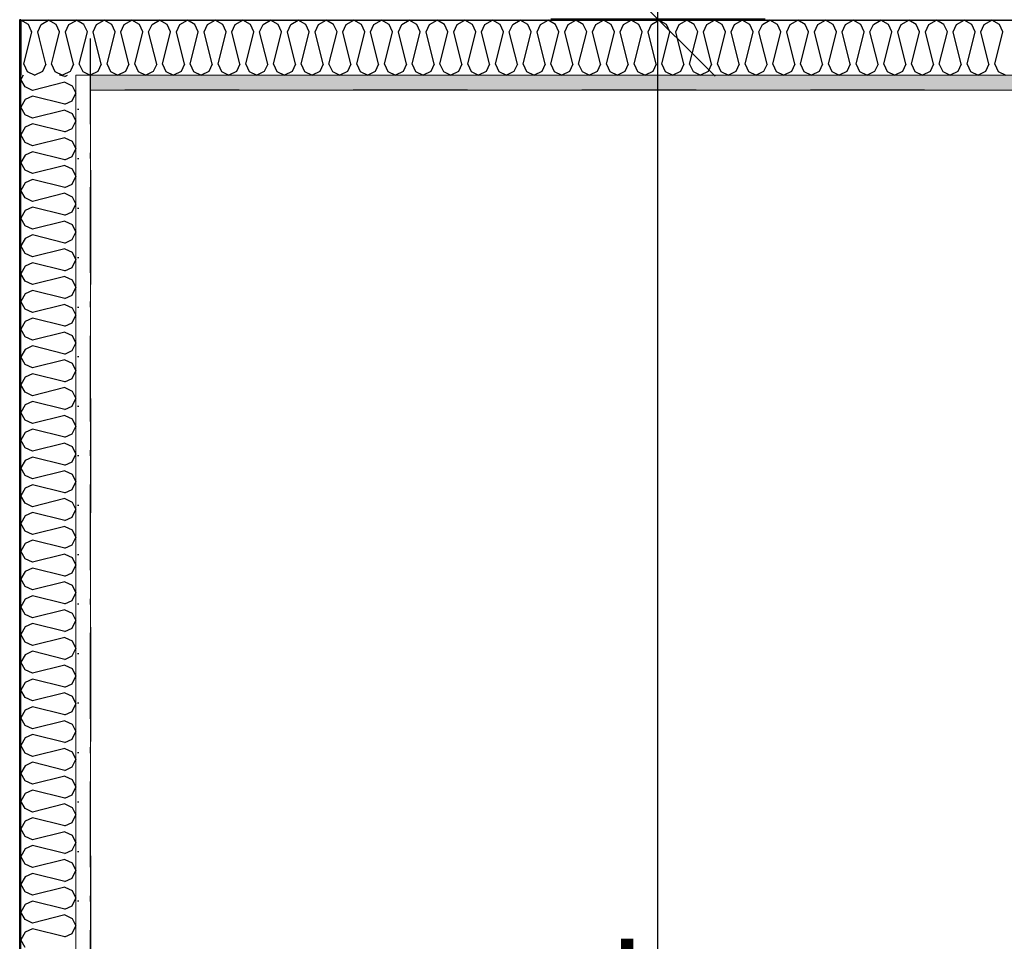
# Model space of a CAD drawing. Header units: millimetres. Extents: x -150 to 340869, y -1115 to 365939.
# Tile 152 of 193: x 308699 to 309561, y 353303 to 354109. Entities that reach past the tile are written whole.
import ezdxf
from ezdxf.enums import TextEntityAlignment as Align

# ---------------------------------------------------------------- set-up
doc = ezdxf.new("R2010")
doc.units = ezdxf.units.MM
doc.header["$LTSCALE"] = 0.5
doc.header["$MEASUREMENT"] = 0
for name, pattern in [('Over snittplan', [260, 150, -50, 10, -50]), ('PLINE', [0]), ('Stipling', [400, 200, -200])]:
    doc.linetypes.add(name, pattern=pattern)
for name, color, linetype in [('232- Ikke-bærende yttervegger (Skravur)(Nye konstruksjoner)', 7, 'Continuous'), ('232- Ikke-bærende yttervegger(Nye konstruksjoner)', 7, 'Continuous'), ('842-M___1_50 Målsetting bygning(Nye konstruksjoner)', 7, 'Continuous'), ('862- M___Nettoareal(Nye konstruksjoner)', 7, 'Continuous'), ('862- M___Nettoareal(Polylinje)(Nye konstruksjoner)', 7, 'Continuous'), ('862- M___Nettoareal(Tekst)(Nye konstruksjoner)', 7, 'Continuous')]:
    doc.layers.add(name, color=color, linetype=linetype)
doc.layers.add('236- Innvendig kledning og overflate(Nye konstruksjoner)', color=7, linetype='Continuous', lineweight=0)
doc.styles.add('GENERATED_STYLE_1', font='txt')
doc.styles.add('GENERATED_STYLE_2', font='arial.ttf')
doc.dimstyles.new('GENERATED_STYLE__3', dxfattribs={"dimtxt": 100, "dimasz": 95, "dimexe": 0.18, "dimexo": 0.0625, "dimgap": 0, "dimtad": 1, "dimdec": 0, "dimzin": 0, "dimdsep": 46, "dimtxsty": 'GENERATED_STYLE_2', "dimblk": 'ARROWHEAD_6', "dimblk1": 'ARROWHEAD_6', "dimblk2": 'ARROWHEAD_6', "dimcen": 0.09, "dimse1": 1, "dimse2": 1, "dimclrd": 256, "dimclre": 256, "dimclrt": 256, "dimadec": 1, "dimazin": 0, "dimtfac": 1, "dimtdec": 4, "dimtmove": 0, "dimatfit": 3, "dimfxl": 1, "dimtolj": 1, "dimtzin": 0, "dimarcsym": 0})
pattern_1 = [(0, (0, 0), (0, 43.30127), [0, -25]), (0, (12.5, 21.65), (0, 43.30127), [0, -25])]

# ---------------------------------------------------------------- blocks, each defined once
blk = doc.blocks.new('Ikke målbart areal__5', base_point=(311032.18, 353119.93))
at = {"layer": '862- M___Nettoareal(Polylinje)(Nye konstruksjoner)', "linetype": 'Stipling', "flags": 128}
blk.add_lwpolyline([(316890.91, 354047.84), (308760.91, 354047.84), (308760.91, 353103.36), (308760.91, 352171.84), (314484.91, 352171.84), (314484.91, 351613.35), (316890.91, 351613.35)], close=True, dxfattribs=at)
at = {"layer": '862- M___Nettoareal(Tekst)(Nye konstruksjoner)', "style": 'GENERATED_STYLE_1'}
for tag, p in [('DUMMY_861', (311580.11, 353308.16)), ('ROOM_NAME', (310484.26, 353265.52)), ('DUMMY_862', (310484.26, 353119.93))]:
    blk.add_attdef(tag, text='', height=100, dxfattribs=at).set_placement(p, align=Align.TOP_LEFT)
blk = doc.blocks.new('*X32')
at = {"layer": '232- Ikke-bærende yttervegger (Skravur)(Nye konstruksjoner)', "linetype": 'PLINE'}
for p, q in [((308699.91, 354108.81), (308699.92, 354108.82)), ((308702.51, 354070.48), (308709.55, 354098.63)), ((308709.55, 354098.63), (308709.08, 354099.67)), ((308721.69, 354070.48), (308716.16, 354092.58)), ((308726.79, 354070.48), (308729.08, 354079.66)), ((308702.51, 354070.48), (308705.47, 354063.98)), ((308705.47, 354063.98), (308712.1, 354060.84)), ((308718.73, 354063.98), (308712.1, 354060.84)), ((308721.69, 354070.48), (308718.73, 354063.98)), ((308726.79, 354070.48), (308729.75, 354063.98)), ((308729.75, 354063.98), (308736.38, 354060.84)), ((308743.01, 354063.98), (308736.38, 354060.84)), ((308743.56, 354065.18), (308743.01, 354063.98))]:
    blk.add_line(p, q, dxfattribs=at)
blk = doc.blocks.new('*X35')
at = {"layer": '232- Ikke-bærende yttervegger (Skravur)(Nye konstruksjoner)', "linetype": 'PLINE'}
for p, q in [((308747.91, 354108.49), (308748.52, 354108.84)), ((308755.15, 354105.14), (308748.52, 354108.84)), ((308766.17, 354105.14), (308772.8, 354108.84)), ((308779.43, 354105.14), (308772.8, 354108.84)), ((308790.45, 354105.14), (308797.08, 354108.84)), ((308803.71, 354105.14), (308797.08, 354108.84)), ((308814.73, 354105.14), (308821.36, 354108.84)), ((308827.99, 354105.14), (308821.36, 354108.84)), ((308839.01, 354105.14), (308845.64, 354108.84)), ((308852.28, 354105.14), (308845.64, 354108.84)), ((308863.3, 354105.14), (308869.93, 354108.84)), ((308876.56, 354105.14), (308869.93, 354108.84)), ((308887.58, 354105.14), (308894.21, 354108.84)), ((308900.84, 354105.14), (308894.21, 354108.84)), ((308911.86, 354105.14), (308918.49, 354108.84)), ((308925.12, 354105.14), (308918.49, 354108.84)), ((308936.14, 354105.14), (308942.77, 354108.84)), ((308949.4, 354105.14), (308942.77, 354108.84)), ((308960.42, 354105.14), (308967.05, 354108.84)), ((308973.68, 354105.14), (308967.05, 354108.84)), ((308984.7, 354105.14), (308991.33, 354108.84)), ((308997.96, 354105.14), (308991.33, 354108.84)), ((309008.98, 354105.14), (309015.61, 354108.84)), ((309022.24, 354105.14), (309015.61, 354108.84)), ((309033.26, 354105.14), (309039.9, 354108.84)), ((309046.53, 354105.14), (309039.9, 354108.84)), ((309057.55, 354105.14), (309064.18, 354108.84)), ((309070.81, 354105.14), (309064.18, 354108.84)), ((309081.83, 354105.14), (309088.46, 354108.84)), ((309095.09, 354105.14), (309088.46, 354108.84)), ((309106.11, 354105.14), (309112.74, 354108.84)), ((309119.37, 354105.14), (309112.74, 354108.84)), ((309130.39, 354105.14), (309137.02, 354108.84)), ((309143.65, 354105.14), (309137.02, 354108.84)), ((309154.67, 354105.14), (309161.3, 354108.84)), ((309167.93, 354105.14), (309161.3, 354108.84)), ((309178.95, 354105.14), (309185.58, 354108.84)), ((309192.21, 354105.14), (309185.58, 354108.84)), ((309203.23, 354105.14), (309209.86, 354108.84)), ((309216.49, 354105.14), (309209.86, 354108.84)), ((309227.51, 354105.14), (309234.15, 354108.84)), ((309240.78, 354105.14), (309234.15, 354108.84)), ((309251.8, 354105.14), (309258.43, 354108.84)), ((309265.06, 354105.14), (309258.43, 354108.84)), ((309276.08, 354105.14), (309282.71, 354108.84)), ((309289.34, 354105.14), (309282.71, 354108.84)), ((309300.36, 354105.14), (309306.99, 354108.84)), ((309313.62, 354105.14), (309306.99, 354108.84)), ((309324.64, 354105.14), (309331.27, 354108.84)), ((309337.9, 354105.14), (309331.27, 354108.84)), ((309348.92, 354105.14), (309355.55, 354108.84)), ((309362.18, 354105.14), (309355.55, 354108.84)), ((309373.2, 354105.14), (309379.83, 354108.84)), ((309386.46, 354105.14), (309379.83, 354108.84)), ((309397.48, 354105.14), (309404.11, 354108.84)), ((309410.75, 354105.14), (309404.11, 354108.84)), ((309421.76, 354105.14), (309428.4, 354108.84)), ((309435.03, 354105.14), (309428.4, 354108.84)), ((309446.05, 354105.14), (309452.68, 354108.84)), ((309459.31, 354105.14), (309452.68, 354108.84)), ((309470.33, 354105.14), (309476.96, 354108.84)), ((309483.59, 354105.14), (309476.96, 354108.84)), ((309494.61, 354105.14), (309501.24, 354108.84)), ((309507.87, 354105.14), (309501.24, 354108.84)), ((309518.89, 354105.14), (309525.52, 354108.84)), ((309532.15, 354105.14), (309525.52, 354108.84)), ((309543.17, 354105.14), (309549.8, 354108.84)), ((309556.43, 354105.14), (309549.8, 354108.84)), ((308751.07, 354070.48), (308758.11, 354098.63)), ((308758.11, 354098.63), (308755.15, 354105.14)), ((308763.21, 354098.63), (308766.17, 354105.14)), ((308770.25, 354070.48), (308763.21, 354098.63)), ((308775.35, 354070.48), (308782.39, 354098.63)), ((308782.39, 354098.63), (308779.43, 354105.14)), ((308787.49, 354098.63), (308790.45, 354105.14)), ((308794.53, 354070.48), (308787.49, 354098.63)), ((308799.63, 354070.48), (308806.67, 354098.63)), ((308806.67, 354098.63), (308803.71, 354105.14)), ((308811.77, 354098.63), (308814.73, 354105.14)), ((308818.81, 354070.48), (308811.77, 354098.63)), ((308823.91, 354070.48), (308830.95, 354098.63)), ((308830.95, 354098.63), (308827.99, 354105.14)), ((308836.05, 354098.63), (308839.01, 354105.14)), ((308843.09, 354070.48), (308836.05, 354098.63)), ((308848.2, 354070.48), (308855.23, 354098.63)), ((308855.23, 354098.63), (308852.28, 354105.14)), ((308860.34, 354098.63), (308863.3, 354105.14)), ((308867.38, 354070.48), (308860.34, 354098.63)), ((308872.48, 354070.48), (308879.52, 354098.63)), ((308879.52, 354098.63), (308876.56, 354105.14)), ((308884.62, 354098.63), (308887.58, 354105.14)), ((308891.66, 354070.48), (308884.62, 354098.63)), ((308896.76, 354070.48), (308903.8, 354098.63)), ((308903.8, 354098.63), (308900.84, 354105.14)), ((308908.9, 354098.63), (308911.86, 354105.14)), ((308915.94, 354070.48), (308908.9, 354098.63)), ((308921.04, 354070.48), (308928.08, 354098.63)), ((308928.08, 354098.63), (308925.12, 354105.14)), ((308933.18, 354098.63), (308936.14, 354105.14)), ((308940.22, 354070.48), (308933.18, 354098.63)), ((308945.32, 354070.48), (308952.36, 354098.63)), ((308952.36, 354098.63), (308949.4, 354105.14)), ((308957.46, 354098.63), (308960.42, 354105.14)), ((308964.5, 354070.48), (308957.46, 354098.63)), ((308969.6, 354070.48), (308976.64, 354098.63)), ((308976.64, 354098.63), (308973.68, 354105.14)), ((308981.74, 354098.63), (308984.7, 354105.14)), ((308988.78, 354070.48), (308981.74, 354098.63)), ((308993.88, 354070.48), (309000.92, 354098.63)), ((309000.92, 354098.63), (308997.96, 354105.14)), ((309006.02, 354098.63), (309008.98, 354105.14)), ((309013.06, 354070.48), (309006.02, 354098.63)), ((309018.16, 354070.48), (309025.2, 354098.63)), ((309025.2, 354098.63), (309022.24, 354105.14)), ((309030.31, 354098.63), (309033.26, 354105.14)), ((309037.34, 354070.48), (309030.31, 354098.63)), ((309042.45, 354070.48), (309049.48, 354098.63)), ((309049.48, 354098.63), (309046.53, 354105.14)), ((309054.59, 354098.63), (309057.55, 354105.14)), ((309061.63, 354070.48), (309054.59, 354098.63)), ((309066.73, 354070.48), (309073.77, 354098.63)), ((309073.77, 354098.63), (309070.81, 354105.14)), ((309078.87, 354098.63), (309081.83, 354105.14)), ((309085.91, 354070.48), (309078.87, 354098.63)), ((309091.01, 354070.48), (309098.05, 354098.63)), ((309098.05, 354098.63), (309095.09, 354105.14)), ((309103.15, 354098.63), (309106.11, 354105.14)), ((309110.19, 354070.48), (309103.15, 354098.63)), ((309115.29, 354070.48), (309122.33, 354098.63)), ((309122.33, 354098.63), (309119.37, 354105.14)), ((309127.43, 354098.63), (309130.39, 354105.14)), ((309134.47, 354070.48), (309127.43, 354098.63)), ((309139.57, 354070.48), (309146.61, 354098.63)), ((309146.61, 354098.63), (309143.65, 354105.14)), ((309151.71, 354098.63), (309154.67, 354105.14)), ((309158.75, 354070.48), (309151.71, 354098.63)), ((309163.85, 354070.48), (309170.89, 354098.63)), ((309170.89, 354098.63), (309167.93, 354105.14)), ((309175.99, 354098.63), (309178.95, 354105.14)), ((309183.03, 354070.48), (309175.99, 354098.63)), ((309188.13, 354070.48), (309195.17, 354098.63)), ((309195.17, 354098.63), (309192.21, 354105.14)), ((309200.27, 354098.63), (309203.23, 354105.14)), ((309207.31, 354070.48), (309200.27, 354098.63)), ((309212.41, 354070.48), (309219.45, 354098.63)), ((309219.45, 354098.63), (309216.49, 354105.14)), ((309224.56, 354098.63), (309227.51, 354105.14)), ((309231.59, 354070.48), (309224.56, 354098.63)), ((309236.7, 354070.48), (309243.74, 354098.63)), ((309243.74, 354098.63), (309240.78, 354105.14)), ((309248.84, 354098.63), (309251.8, 354105.14)), ((309255.88, 354070.48), (309248.84, 354098.63)), ((309260.98, 354070.48), (309268.02, 354098.63)), ((309268.02, 354098.63), (309265.06, 354105.14)), ((309273.12, 354098.63), (309276.08, 354105.14)), ((309280.16, 354070.48), (309273.12, 354098.63)), ((309285.26, 354070.48), (309292.3, 354098.63)), ((309292.3, 354098.63), (309289.34, 354105.14)), ((309297.4, 354098.63), (309300.36, 354105.14)), ((309304.44, 354070.48), (309297.4, 354098.63)), ((309309.54, 354070.48), (309316.58, 354098.63)), ((309316.58, 354098.63), (309313.62, 354105.14)), ((309321.68, 354098.63), (309324.64, 354105.14)), ((309328.72, 354070.48), (309321.68, 354098.63)), ((309333.82, 354070.48), (309340.86, 354098.63)), ((309340.86, 354098.63), (309337.9, 354105.14)), ((309345.96, 354098.63), (309348.92, 354105.14)), ((309353, 354070.48), (309345.96, 354098.63)), ((309358.1, 354070.48), (309365.14, 354098.63)), ((309365.14, 354098.63), (309362.18, 354105.14)), ((309370.24, 354098.63), (309373.2, 354105.14)), ((309377.28, 354070.48), (309370.24, 354098.63)), ((309382.38, 354070.48), (309389.42, 354098.63)), ((309389.42, 354098.63), (309386.46, 354105.14)), ((309394.52, 354098.63), (309397.48, 354105.14)), ((309401.56, 354070.48), (309394.52, 354098.63)), ((309406.66, 354070.48), (309413.7, 354098.63)), ((309413.7, 354098.63), (309410.75, 354105.14)), ((309418.81, 354098.63), (309421.76, 354105.14)), ((309425.84, 354070.48), (309418.81, 354098.63)), ((309430.95, 354070.48), (309437.99, 354098.63)), ((309437.99, 354098.63), (309435.03, 354105.14)), ((309443.09, 354098.63), (309446.05, 354105.14)), ((309450.13, 354070.48), (309443.09, 354098.63)), ((309455.23, 354070.48), (309462.27, 354098.63)), ((309462.27, 354098.63), (309459.31, 354105.14)), ((309467.37, 354098.63), (309470.33, 354105.14)), ((309474.41, 354070.48), (309467.37, 354098.63)), ((309479.51, 354070.48), (309486.55, 354098.63)), ((309486.55, 354098.63), (309483.59, 354105.14)), ((309491.65, 354098.63), (309494.61, 354105.14)), ((309498.69, 354070.48), (309491.65, 354098.63)), ((309503.79, 354070.48), (309510.83, 354098.63)), ((309510.83, 354098.63), (309507.87, 354105.14)), ((309515.93, 354098.63), (309518.89, 354105.14)), ((309522.97, 354070.48), (309515.93, 354098.63)), ((309528.07, 354070.48), (309535.11, 354098.63)), ((309535.11, 354098.63), (309532.15, 354105.14)), ((309540.21, 354098.63), (309543.17, 354105.14)), ((309547.25, 354070.48), (309540.21, 354098.63)), ((309552.35, 354070.48), (309559.39, 354098.63)), ((309559.39, 354098.63), (309556.43, 354105.14)), ((308751.07, 354070.48), (308754.03, 354063.98)), ((308754.03, 354063.98), (308760.66, 354060.84)), ((308767.29, 354063.98), (308760.66, 354060.84)), ((308770.25, 354070.48), (308767.29, 354063.98)), ((308775.35, 354070.48), (308778.31, 354063.98)), ((308778.31, 354063.98), (308784.94, 354060.84)), ((308791.57, 354063.98), (308784.94, 354060.84)), ((308794.53, 354070.48), (308791.57, 354063.98)), ((308799.63, 354070.48), (308802.59, 354063.98)), ((308802.59, 354063.98), (308809.22, 354060.84)), ((308815.85, 354063.98), (308809.22, 354060.84)), ((308818.81, 354070.48), (308815.85, 354063.98)), ((308823.91, 354070.48), (308826.87, 354063.98)), ((308826.87, 354063.98), (308833.5, 354060.84)), ((308840.14, 354063.98), (308833.5, 354060.84)), ((308843.09, 354070.48), (308840.14, 354063.98)), ((308848.2, 354070.48), (308851.15, 354063.98)), ((308851.15, 354063.98), (308857.79, 354060.84)), ((308864.42, 354063.98), (308857.79, 354060.84)), ((308867.38, 354070.48), (308864.42, 354063.98)), ((308872.48, 354070.48), (308875.44, 354063.98)), ((308875.44, 354063.98), (308882.07, 354060.84)), ((308888.7, 354063.98), (308882.07, 354060.84)), ((308891.66, 354070.48), (308888.7, 354063.98)), ((308896.76, 354070.48), (308899.72, 354063.98)), ((308899.72, 354063.98), (308906.35, 354060.84)), ((308912.98, 354063.98), (308906.35, 354060.84)), ((308915.94, 354070.48), (308912.98, 354063.98)), ((308921.04, 354070.48), (308924, 354063.98)), ((308924, 354063.98), (308930.63, 354060.84)), ((308937.26, 354063.98), (308930.63, 354060.84)), ((308940.22, 354070.48), (308937.26, 354063.98)), ((308945.32, 354070.48), (308948.28, 354063.98)), ((308948.28, 354063.98), (308954.91, 354060.84)), ((308961.54, 354063.98), (308954.91, 354060.84)), ((308964.5, 354070.48), (308961.54, 354063.98)), ((308969.6, 354070.48), (308972.56, 354063.98)), ((308972.56, 354063.98), (308979.19, 354060.84)), ((308985.82, 354063.98), (308979.19, 354060.84)), ((308988.78, 354070.48), (308985.82, 354063.98)), ((308993.88, 354070.48), (308996.84, 354063.98)), ((308996.84, 354063.98), (309003.47, 354060.84)), ((309010.1, 354063.98), (309003.47, 354060.84)), ((309013.06, 354070.48), (309010.1, 354063.98)), ((309018.16, 354070.48), (309021.12, 354063.98)), ((309021.12, 354063.98), (309027.75, 354060.84)), ((309034.39, 354063.98), (309027.75, 354060.84)), ((309037.34, 354070.48), (309034.39, 354063.98)), ((309042.45, 354070.48), (309045.4, 354063.98)), ((309045.4, 354063.98), (309052.04, 354060.84)), ((309058.67, 354063.98), (309052.04, 354060.84)), ((309061.63, 354070.48), (309058.67, 354063.98)), ((309066.73, 354070.48), (309069.69, 354063.98)), ((309069.69, 354063.98), (309076.32, 354060.84)), ((309082.95, 354063.98), (309076.32, 354060.84)), ((309085.91, 354070.48), (309082.95, 354063.98)), ((309091.01, 354070.48), (309093.97, 354063.98)), ((309093.97, 354063.98), (309100.6, 354060.84)), ((309107.23, 354063.98), (309100.6, 354060.84)), ((309110.19, 354070.48), (309107.23, 354063.98)), ((309115.29, 354070.48), (309118.25, 354063.98)), ((309118.25, 354063.98), (309124.88, 354060.84)), ((309131.51, 354063.98), (309124.88, 354060.84)), ((309134.47, 354070.48), (309131.51, 354063.98)), ((309139.57, 354070.48), (309142.53, 354063.98)), ((309142.53, 354063.98), (309149.16, 354060.84)), ((309155.79, 354063.98), (309149.16, 354060.84)), ((309158.75, 354070.48), (309155.79, 354063.98)), ((309163.85, 354070.48), (309166.81, 354063.98)), ((309166.81, 354063.98), (309173.44, 354060.84)), ((309180.07, 354063.98), (309173.44, 354060.84)), ((309183.03, 354070.48), (309180.07, 354063.98)), ((309188.13, 354070.48), (309191.09, 354063.98)), ((309191.09, 354063.98), (309197.72, 354060.84)), ((309204.35, 354063.98), (309197.72, 354060.84)), ((309207.31, 354070.48), (309204.35, 354063.98)), ((309212.41, 354070.48), (309215.37, 354063.98)), ((309215.37, 354063.98), (309222, 354060.84)), ((309228.64, 354063.98), (309222, 354060.84)), ((309231.59, 354070.48), (309228.64, 354063.98)), ((309236.7, 354070.48), (309239.65, 354063.98)), ((309239.65, 354063.98), (309246.29, 354060.84)), ((309252.92, 354063.98), (309246.29, 354060.84)), ((309255.88, 354070.48), (309252.92, 354063.98)), ((309260.98, 354070.48), (309263.94, 354063.98)), ((309263.94, 354063.98), (309270.57, 354060.84)), ((309277.2, 354063.98), (309270.57, 354060.84)), ((309280.16, 354070.48), (309277.2, 354063.98)), ((309285.26, 354070.48), (309288.22, 354063.98)), ((309288.22, 354063.98), (309294.85, 354060.84)), ((309301.48, 354063.98), (309294.85, 354060.84)), ((309304.44, 354070.48), (309301.48, 354063.98)), ((309309.54, 354070.48), (309312.5, 354063.98)), ((309312.5, 354063.98), (309319.13, 354060.84)), ((309325.76, 354063.98), (309319.13, 354060.84)), ((309328.72, 354070.48), (309325.76, 354063.98)), ((309333.82, 354070.48), (309336.78, 354063.98)), ((309336.78, 354063.98), (309343.41, 354060.84)), ((309350.04, 354063.98), (309343.41, 354060.84)), ((309353, 354070.48), (309350.04, 354063.98)), ((309358.1, 354070.48), (309361.06, 354063.98)), ((309361.06, 354063.98), (309367.69, 354060.84)), ((309374.32, 354063.98), (309367.69, 354060.84)), ((309377.28, 354070.48), (309374.32, 354063.98)), ((309382.38, 354070.48), (309385.34, 354063.98)), ((309385.34, 354063.98), (309391.97, 354060.84)), ((309398.6, 354063.98), (309391.97, 354060.84)), ((309401.56, 354070.48), (309398.6, 354063.98)), ((309406.66, 354070.48), (309409.62, 354063.98)), ((309409.62, 354063.98), (309416.25, 354060.84)), ((309422.89, 354063.98), (309416.25, 354060.84)), ((309425.84, 354070.48), (309422.89, 354063.98)), ((309430.95, 354070.48), (309433.91, 354063.98)), ((309433.91, 354063.98), (309440.54, 354060.84)), ((309447.17, 354063.98), (309440.54, 354060.84)), ((309450.13, 354070.48), (309447.17, 354063.98)), ((309455.23, 354070.48), (309458.19, 354063.98)), ((309458.19, 354063.98), (309464.82, 354060.84)), ((309471.45, 354063.98), (309464.82, 354060.84)), ((309474.41, 354070.48), (309471.45, 354063.98)), ((309479.51, 354070.48), (309482.47, 354063.98)), ((309482.47, 354063.98), (309489.1, 354060.84)), ((309495.73, 354063.98), (309489.1, 354060.84)), ((309498.69, 354070.48), (309495.73, 354063.98)), ((309503.79, 354070.48), (309506.75, 354063.98)), ((309506.75, 354063.98), (309513.38, 354060.84)), ((309520.01, 354063.98), (309513.38, 354060.84)), ((309522.97, 354070.48), (309520.01, 354063.98)), ((309528.07, 354070.48), (309531.03, 354063.98)), ((309531.03, 354063.98), (309537.66, 354060.84)), ((309544.29, 354063.98), (309537.66, 354060.84)), ((309547.25, 354070.48), (309544.29, 354063.98)), ((309552.35, 354070.48), (309555.31, 354063.98)), ((309555.31, 354063.98), (309561.94, 354060.84))]:
    blk.add_line(p, q, dxfattribs=at)
blk = doc.blocks.new('*X36')
at = {"layer": '232- Ikke-bærende yttervegger (Skravur)(Nye konstruksjoner)', "linetype": 'PLINE'}
for p, q in [((308706.59, 354105.14), (308699.96, 354108.84)), ((308717.61, 354105.14), (308724.24, 354108.84)), ((308730.87, 354105.14), (308724.24, 354108.84)), ((308741.89, 354105.14), (308747.91, 354108.49)), ((308709.08, 354099.67), (308706.59, 354105.14)), ((308714.65, 354098.63), (308717.61, 354105.14)), ((308716.16, 354092.58), (308714.65, 354098.63)), ((308729.08, 354079.66), (308733.83, 354098.63)), ((308733.83, 354098.63), (308730.87, 354105.14)), ((308738.93, 354098.63), (308741.89, 354105.14)), ((308745.97, 354070.48), (308738.93, 354098.63)), ((308745.97, 354070.48), (308743.56, 354065.18))]:
    blk.add_line(p, q, dxfattribs=at)
blk = doc.blocks.new('*X42')
at = {"layer": '232- Ikke-bærende yttervegger (Skravur)(Nye konstruksjoner)', "linetype": 'PLINE'}
for p, q in [((308701.98, 354060.84), (308699.91, 354057.13)), ((308703.61, 354050.5), (308699.91, 354057.13)), ((308738.27, 354054.58), (308710.11, 354047.54)), ((308738.27, 354059.68), (308733.63, 354060.84)), ((308738.27, 354059.68), (308740.81, 354060.84)), ((308738.27, 354054.58), (308744.77, 354051.62)), ((308710.11, 354047.54), (308703.61, 354050.5)), ((308744.77, 354051.62), (308747.91, 354044.99)), ((308703.61, 354039.48), (308699.91, 354032.85)), ((308710.11, 354042.44), (308703.61, 354039.48)), ((308738.27, 354035.4), (308710.11, 354042.44)), ((308738.27, 354035.4), (308744.77, 354038.36)), ((308744.77, 354038.36), (308747.91, 354044.99)), ((308703.61, 354026.22), (308699.91, 354032.85)), ((308738.27, 354030.3), (308710.11, 354023.26)), ((308738.27, 354030.3), (308744.77, 354027.34)), ((308710.11, 354023.26), (308703.61, 354026.22)), ((308744.77, 354027.34), (308747.91, 354020.71)), ((308744.77, 354014.08), (308747.91, 354020.71)), ((308703.61, 354015.2), (308699.91, 354008.57)), ((308710.11, 354018.16), (308703.61, 354015.2)), ((308738.27, 354011.12), (308710.11, 354018.16)), ((308738.27, 354011.12), (308744.77, 354014.08)), ((308703.61, 354001.93), (308699.91, 354008.57)), ((308738.27, 354006.01), (308710.11, 353998.98)), ((308738.27, 354006.01), (308744.77, 354003.06)), ((308744.77, 354003.06), (308747.91, 353996.42)), ((308710.11, 353998.98), (308703.61, 354001.93)), ((308744.77, 353989.79), (308747.91, 353996.42)), ((308703.61, 353990.92), (308699.91, 353984.28)), ((308710.11, 353993.87), (308703.61, 353990.92)), ((308738.27, 353986.83), (308710.11, 353993.87)), ((308738.27, 353986.83), (308744.77, 353989.79)), ((308703.61, 353977.65), (308699.91, 353984.28)), ((308710.11, 353974.69), (308703.61, 353977.65)), ((308738.27, 353981.73), (308710.11, 353974.69)), ((308738.27, 353981.73), (308744.77, 353978.77)), ((308744.77, 353978.77), (308747.91, 353972.14)), ((308710.11, 353969.59), (308703.61, 353966.63)), ((308738.27, 353962.55), (308710.11, 353969.59)), ((308744.77, 353965.51), (308747.91, 353972.14)), ((308703.61, 353966.63), (308699.91, 353960)), ((308703.61, 353953.37), (308699.91, 353960)), ((308738.27, 353962.55), (308744.77, 353965.51)), ((308710.11, 353950.41), (308703.61, 353953.37)), ((308738.27, 353957.45), (308710.11, 353950.41)), ((308738.27, 353957.45), (308744.77, 353954.49)), ((308744.77, 353954.49), (308747.91, 353947.86)), ((308703.61, 353942.35), (308699.91, 353935.72)), ((308710.11, 353945.31), (308703.61, 353942.35)), ((308738.27, 353938.27), (308710.11, 353945.31)), ((308744.77, 353941.23), (308747.91, 353947.86)), ((308703.61, 353929.09), (308699.91, 353935.72)), ((308738.27, 353938.27), (308744.77, 353941.23)), ((308710.11, 353926.13), (308703.61, 353929.09)), ((308738.27, 353933.17), (308710.11, 353926.13)), ((308738.27, 353933.17), (308744.77, 353930.21)), ((308744.77, 353930.21), (308747.91, 353923.58)), ((308703.61, 353918.07), (308699.91, 353911.44)), ((308710.11, 353921.03), (308703.61, 353918.07)), ((308738.27, 353913.99), (308710.11, 353921.03)), ((308738.27, 353913.99), (308744.77, 353916.95)), ((308744.77, 353916.95), (308747.91, 353923.58)), ((308703.61, 353904.81), (308699.91, 353911.44)), ((308738.27, 353908.89), (308710.11, 353901.85)), ((308738.27, 353908.89), (308744.77, 353905.93)), ((308710.11, 353901.85), (308703.61, 353904.81)), ((308744.77, 353905.93), (308747.91, 353899.3)), ((308744.77, 353892.67), (308747.91, 353899.3)), ((308703.61, 353893.79), (308699.91, 353887.16)), ((308710.11, 353896.75), (308703.61, 353893.79)), ((308738.27, 353889.71), (308710.11, 353896.75)), ((308738.27, 353889.71), (308744.77, 353892.67)), ((308703.61, 353880.53), (308699.91, 353887.16)), ((308738.27, 353884.61), (308710.11, 353877.57)), ((308738.27, 353884.61), (308744.77, 353881.65)), ((308710.11, 353877.57), (308703.61, 353880.53)), ((308744.77, 353881.65), (308747.91, 353875.02)), ((308744.77, 353868.39), (308747.91, 353875.02)), ((308703.61, 353869.51), (308699.91, 353862.88)), ((308710.11, 353872.47), (308703.61, 353869.51)), ((308738.27, 353865.43), (308710.11, 353872.47)), ((308738.27, 353865.43), (308744.77, 353868.39)), ((308703.61, 353856.25), (308699.91, 353862.88)), ((308710.11, 353853.29), (308703.61, 353856.25)), ((308738.27, 353860.33), (308710.11, 353853.29)), ((308738.27, 353860.33), (308744.77, 353857.37)), ((308744.77, 353857.37), (308747.91, 353850.74)), ((308710.11, 353848.19), (308703.61, 353845.23)), ((308738.27, 353841.15), (308710.11, 353848.19)), ((308744.77, 353844.11), (308747.91, 353850.74)), ((308703.61, 353845.23), (308699.91, 353838.6)), ((308738.27, 353841.15), (308744.77, 353844.11)), ((308703.61, 353831.97), (308699.91, 353838.6)), ((308710.11, 353829.01), (308703.61, 353831.97)), ((308738.27, 353836.05), (308710.11, 353829.01)), ((308738.27, 353836.05), (308744.77, 353833.09)), ((308744.77, 353833.09), (308747.91, 353826.46)), ((308710.11, 353823.91), (308703.61, 353820.95)), ((308738.27, 353816.87), (308710.11, 353823.91)), ((308744.77, 353819.82), (308747.91, 353826.46)), ((308703.61, 353820.95), (308699.91, 353814.32)), ((308703.61, 353807.68), (308699.91, 353814.32)), ((308738.27, 353816.87), (308744.77, 353819.82)), ((308710.11, 353804.73), (308703.61, 353807.68)), ((308738.27, 353811.76), (308710.11, 353804.73)), ((308738.27, 353811.76), (308744.77, 353808.81)), ((308744.77, 353808.81), (308747.91, 353802.17)), ((308703.61, 353796.66), (308699.91, 353790.03)), ((308710.11, 353799.62), (308703.61, 353796.66)), ((308738.27, 353792.58), (308710.11, 353799.62)), ((308744.77, 353795.54), (308747.91, 353802.17)), ((308703.61, 353783.4), (308699.91, 353790.03)), ((308738.27, 353787.48), (308710.11, 353780.44)), ((308738.27, 353792.58), (308744.77, 353795.54)), ((308738.27, 353787.48), (308744.77, 353784.52)), ((308710.11, 353780.44), (308703.61, 353783.4)), ((308744.77, 353784.52), (308747.91, 353777.89)), ((308703.61, 353772.38), (308699.91, 353765.75)), ((308710.11, 353775.34), (308703.61, 353772.38)), ((308738.27, 353768.3), (308710.11, 353775.34)), ((308738.27, 353768.3), (308744.77, 353771.26)), ((308744.77, 353771.26), (308747.91, 353777.89)), ((308703.61, 353759.12), (308699.91, 353765.75)), ((308738.27, 353763.2), (308710.11, 353756.16)), ((308738.27, 353763.2), (308744.77, 353760.24)), ((308710.11, 353756.16), (308703.61, 353759.12)), ((308744.77, 353760.24), (308747.91, 353753.61)), ((308744.77, 353746.98), (308747.91, 353753.61)), ((308703.61, 353748.1), (308699.91, 353741.47)), ((308710.11, 353751.06), (308703.61, 353748.1)), ((308738.27, 353744.02), (308710.11, 353751.06)), ((308738.27, 353744.02), (308744.77, 353746.98)), ((308703.61, 353734.84), (308699.91, 353741.47)), ((308738.27, 353738.92), (308710.11, 353731.88)), ((308738.27, 353738.92), (308744.77, 353735.96)), ((308744.77, 353735.96), (308747.91, 353729.33)), ((308710.11, 353731.88), (308703.61, 353734.84)), ((308744.77, 353722.7), (308747.91, 353729.33)), ((308703.61, 353723.82), (308699.91, 353717.19)), ((308710.11, 353726.78), (308703.61, 353723.82)), ((308738.27, 353719.74), (308710.11, 353726.78)), ((308738.27, 353719.74), (308744.77, 353722.7)), ((308703.61, 353710.56), (308699.91, 353717.19)), ((308710.11, 353707.6), (308703.61, 353710.56)), ((308738.27, 353714.64), (308710.11, 353707.6)), ((308738.27, 353714.64), (308744.77, 353711.68)), ((308744.77, 353711.68), (308747.91, 353705.05)), ((308710.11, 353702.5), (308703.61, 353699.54)), ((308738.27, 353695.46), (308710.11, 353702.5)), ((308744.77, 353698.42), (308747.91, 353705.05)), ((308703.61, 353699.54), (308699.91, 353692.91)), ((308703.61, 353686.28), (308699.91, 353692.91)), ((308738.27, 353695.46), (308744.77, 353698.42)), ((308710.11, 353683.32), (308703.61, 353686.28)), ((308738.27, 353690.36), (308710.11, 353683.32)), ((308738.27, 353690.36), (308744.77, 353687.4)), ((308744.77, 353687.4), (308747.91, 353680.77)), ((308703.61, 353675.26), (308699.91, 353668.63)), ((308710.11, 353678.22), (308703.61, 353675.26)), ((308738.27, 353671.18), (308710.11, 353678.22)), ((308744.77, 353674.14), (308747.91, 353680.77)), ((308703.61, 353662), (308699.91, 353668.63)), ((308738.27, 353671.18), (308744.77, 353674.14)), ((308710.11, 353659.04), (308703.61, 353662)), ((308738.27, 353666.08), (308710.11, 353659.04)), ((308738.27, 353666.08), (308744.77, 353663.12)), ((308744.77, 353663.12), (308747.91, 353656.49)), ((308703.61, 353650.98), (308699.91, 353644.35)), ((308710.11, 353653.94), (308703.61, 353650.98)), ((308738.27, 353646.9), (308710.11, 353653.94)), ((308738.27, 353646.9), (308744.77, 353649.86)), ((308744.77, 353649.86), (308747.91, 353656.49)), ((308703.61, 353637.72), (308699.91, 353644.35)), ((308738.27, 353641.8), (308710.11, 353634.76)), ((308738.27, 353641.8), (308744.77, 353638.84)), ((308710.11, 353634.76), (308703.61, 353637.72)), ((308744.77, 353638.84), (308747.91, 353632.21)), ((308744.77, 353625.57), (308747.91, 353632.21)), ((308703.61, 353626.7), (308699.91, 353620.07)), ((308710.11, 353629.65), (308703.61, 353626.7)), ((308738.27, 353622.62), (308710.11, 353629.65)), ((308738.27, 353622.62), (308744.77, 353625.57)), ((308703.61, 353613.43), (308699.91, 353620.07)), ((308738.27, 353617.51), (308710.11, 353610.48)), ((308738.27, 353617.51), (308744.77, 353614.56)), ((308710.11, 353610.48), (308703.61, 353613.43)), ((308744.77, 353614.56), (308747.91, 353607.92)), ((308744.77, 353601.29), (308747.91, 353607.92)), ((308703.61, 353602.41), (308699.91, 353595.78)), ((308710.11, 353605.37), (308703.61, 353602.41)), ((308738.27, 353598.33), (308710.11, 353605.37)), ((308738.27, 353598.33), (308744.77, 353601.29)), ((308703.61, 353589.15), (308699.91, 353595.78)), ((308710.11, 353586.19), (308703.61, 353589.15)), ((308738.27, 353593.23), (308710.11, 353586.19)), ((308738.27, 353593.23), (308744.77, 353590.27)), ((308744.77, 353590.27), (308747.91, 353583.64)), ((308710.11, 353581.09), (308703.61, 353578.13)), ((308738.27, 353574.05), (308710.11, 353581.09)), ((308744.77, 353577.01), (308747.91, 353583.64)), ((308703.61, 353578.13), (308699.91, 353571.5)), ((308738.27, 353574.05), (308744.77, 353577.01)), ((308703.61, 353564.87), (308699.91, 353571.5)), ((308710.11, 353561.91), (308703.61, 353564.87)), ((308738.27, 353568.95), (308710.11, 353561.91)), ((308738.27, 353568.95), (308744.77, 353565.99)), ((308744.77, 353565.99), (308747.91, 353559.36)), ((308710.11, 353556.81), (308703.61, 353553.85)), ((308738.27, 353549.77), (308710.11, 353556.81)), ((308744.77, 353552.73), (308747.91, 353559.36)), ((308703.61, 353553.85), (308699.91, 353547.22)), ((308703.61, 353540.59), (308699.91, 353547.22)), ((308738.27, 353549.77), (308744.77, 353552.73)), ((308710.11, 353537.63), (308703.61, 353540.59)), ((308738.27, 353544.67), (308710.11, 353537.63)), ((308738.27, 353544.67), (308744.77, 353541.71)), ((308744.77, 353541.71), (308747.91, 353535.08)), ((308703.61, 353529.57), (308699.91, 353522.94)), ((308710.11, 353532.53), (308703.61, 353529.57)), ((308738.27, 353525.49), (308710.11, 353532.53)), ((308744.77, 353528.45), (308747.91, 353535.08)), ((308703.61, 353516.31), (308699.91, 353522.94)), ((308738.27, 353520.39), (308710.11, 353513.35)), ((308738.27, 353525.49), (308744.77, 353528.45)), ((308738.27, 353520.39), (308744.77, 353517.43)), ((308710.11, 353513.35), (308703.61, 353516.31)), ((308744.77, 353517.43), (308747.91, 353510.8)), ((308703.61, 353505.29), (308699.91, 353498.66)), ((308710.11, 353508.25), (308703.61, 353505.29)), ((308738.27, 353501.21), (308710.11, 353508.25)), ((308738.27, 353501.21), (308744.77, 353504.17)), ((308744.77, 353504.17), (308747.91, 353510.8)), ((308703.61, 353492.03), (308699.91, 353498.66)), ((308738.27, 353496.11), (308710.11, 353489.07)), ((308738.27, 353496.11), (308744.77, 353493.15)), ((308710.11, 353489.07), (308703.61, 353492.03)), ((308744.77, 353493.15), (308747.91, 353486.52)), ((308744.77, 353479.89), (308747.91, 353486.52)), ((308703.61, 353481.01), (308699.91, 353474.38)), ((308710.11, 353483.97), (308703.61, 353481.01)), ((308738.27, 353476.93), (308710.11, 353483.97)), ((308738.27, 353476.93), (308744.77, 353479.89)), ((308703.61, 353467.75), (308699.91, 353474.38)), ((308738.27, 353471.83), (308710.11, 353464.79)), ((308738.27, 353471.83), (308744.77, 353468.87)), ((308744.77, 353468.87), (308747.91, 353462.24)), ((308710.11, 353464.79), (308703.61, 353467.75)), ((308744.77, 353455.61), (308747.91, 353462.24)), ((308703.61, 353456.73), (308699.91, 353450.1)), ((308710.11, 353459.69), (308703.61, 353456.73)), ((308738.27, 353452.65), (308710.11, 353459.69)), ((308738.27, 353452.65), (308744.77, 353455.61)), ((308703.61, 353443.47), (308699.91, 353450.1)), ((308710.11, 353440.51), (308703.61, 353443.47)), ((308738.27, 353447.55), (308710.11, 353440.51)), ((308738.27, 353447.55), (308744.77, 353444.59)), ((308744.77, 353444.59), (308747.91, 353437.96)), ((308710.11, 353435.4), (308703.61, 353432.45)), ((308738.27, 353428.37), (308710.11, 353435.4)), ((308744.77, 353431.32), (308747.91, 353437.96)), ((308703.61, 353432.45), (308699.91, 353425.81)), ((308703.61, 353419.18), (308699.91, 353425.81)), ((308738.27, 353428.37), (308744.77, 353431.32)), ((308710.11, 353416.22), (308703.61, 353419.18)), ((308738.27, 353423.26), (308710.11, 353416.22)), ((308738.27, 353423.26), (308744.77, 353420.31)), ((308744.77, 353420.31), (308747.91, 353413.67)), ((308703.61, 353408.16), (308699.91, 353401.53)), ((308710.11, 353411.12), (308703.61, 353408.16)), ((308738.27, 353404.08), (308710.11, 353411.12)), ((308744.77, 353407.04), (308747.91, 353413.67)), ((308703.61, 353394.9), (308699.91, 353401.53)), ((308738.27, 353404.08), (308744.77, 353407.04)), ((308710.11, 353391.94), (308703.61, 353394.9)), ((308738.27, 353398.98), (308710.11, 353391.94)), ((308738.27, 353398.98), (308744.77, 353396.02)), ((308744.77, 353396.02), (308747.91, 353389.39)), ((308703.61, 353383.88), (308699.91, 353377.25)), ((308710.11, 353386.84), (308703.61, 353383.88)), ((308738.27, 353379.8), (308710.11, 353386.84)), ((308738.27, 353379.8), (308744.77, 353382.76)), ((308744.77, 353382.76), (308747.91, 353389.39)), ((308703.61, 353370.62), (308699.91, 353377.25)), ((308738.27, 353374.7), (308710.11, 353367.66)), ((308738.27, 353374.7), (308744.77, 353371.74)), ((308710.11, 353367.66), (308703.61, 353370.62)), ((308744.77, 353371.74), (308747.91, 353365.11)), ((308744.77, 353358.48), (308747.91, 353365.11)), ((308703.61, 353359.6), (308699.91, 353352.97)), ((308710.11, 353362.56), (308703.61, 353359.6)), ((308738.27, 353355.52), (308710.11, 353362.56)), ((308738.27, 353355.52), (308744.77, 353358.48)), ((308703.61, 353346.34), (308699.91, 353352.97)), ((308738.27, 353350.42), (308710.11, 353343.38)), ((308738.27, 353350.42), (308744.77, 353347.46)), ((308710.11, 353343.38), (308703.61, 353346.34)), ((308744.77, 353347.46), (308747.91, 353340.83)), ((308744.77, 353334.2), (308747.91, 353340.83)), ((308703.61, 353335.32), (308699.91, 353328.69)), ((308710.11, 353338.28), (308703.61, 353335.32)), ((308738.27, 353331.24), (308710.11, 353338.28)), ((308738.27, 353331.24), (308744.77, 353334.2)), ((308703.61, 353322.06), (308699.91, 353328.69)), ((308710.11, 353319.1), (308703.61, 353322.06)), ((308738.27, 353326.14), (308710.11, 353319.1)), ((308738.27, 353326.14), (308744.77, 353323.18)), ((308744.77, 353323.18), (308747.91, 353316.55)), ((308710.11, 353314), (308703.61, 353311.04)), ((308738.27, 353306.96), (308710.11, 353314)), ((308744.77, 353309.92), (308747.91, 353316.55)), ((308703.61, 353311.04), (308699.91, 353304.41)), ((308738.27, 353306.96), (308744.77, 353309.92)), ((308703.61, 353297.78), (308699.91, 353304.41))]:
    blk.add_line(p, q, dxfattribs=at)
blk = doc.blocks.new('*D148')
at = {"layer": '842-M___1_50 Målsetting bygning(Nye konstruksjoner)', "linetype": 'PLINE'}
for p, q in [((309207.51, 354159.84), (309307.51, 354059.84)), ((309351.26, 354109.84), (309163.76, 354109.84)), ((309257.51, 352158.84), (309257.51, 354109.84)), ((309207.51, 352208.84), (309307.51, 352108.84)), ((309351.26, 352158.84), (309163.76, 352158.84))]:
    blk.add_line(p, q, dxfattribs=at)
at = {"layer": '842-M___1_50 Målsetting bygning(Nye konstruksjoner)', "insert": (309237.51, 352962.74), "char_height": 100, "attachment_point": 7, "rotation": 90, "style": 'GENERATED_STYLE_2'}
blk.add_mtext('\\A1;{\\pql;\\fArial|b0|i0|c0|p0;\\W1.000000;1\xa0951}', dxfattribs=at)
blk = doc.blocks.new('ARROWHEAD_6')
at = {"linetype": 'Continuous'}
for p, q in [((-0.5, -0.5), (0.5, 0.5)), ((0, 0), (-1, 0))]:
    blk.add_line(p, q, dxfattribs=at)
blk = doc.blocks.new('*D149')
at = {"layer": '842-M___1_50 Målsetting bygning(Nye konstruksjoner)', "linetype": 'PLINE'}
for p, q in [((309257.51, 354357.84), (309257.51, 354432.84)), ((309307.51, 354307.84), (309207.51, 354407.84)), ((309351.26, 354357.84), (309163.76, 354357.84)), ((309257.51, 354109.84), (309257.51, 354357.84)), ((309207.51, 354159.84), (309307.51, 354059.84)), ((309351.26, 354109.84), (309163.76, 354109.84))]:
    blk.add_line(p, q, dxfattribs=at)
at = {"layer": '842-M___1_50 Målsetting bygning(Nye konstruksjoner)', "insert": (309097.51, 354119.43), "char_height": 100, "attachment_point": 7, "rotation": 90, "style": 'GENERATED_STYLE_2'}
blk.add_mtext('\\A1;{\\pql;\\fArial|b0|i0|c0|p0;\\W1.000000;248}', dxfattribs=at)

msp = doc.modelspace()

# ---------------------------------------------------------------- hatches: boundary and pattern name
at = {"layer": '232- Ikke-bærende yttervegger (Skravur)(Nye konstruksjoner)', "linetype": 'Continuous'}
for points in [[(308699.9, 343686.84), (308699.91, 354108.84), (308698.91, 354108.84), (308698.9, 343686.84)], [(308698.91, 354109.84), (308698.91, 354108.84), (308699.91, 354108.84)], [(308699.91, 354109.84), (308698.91, 354109.84), (308699.91, 354108.84)], [(308699.91, 354108.84), (325064.13, 354108.84), (325063.41, 354109.84), (308699.91, 354109.84)]]:
    msp.add_hatch(color=256, dxfattribs=at).paths.add_polyline_path(points)
h = msp.add_hatch(dxfattribs=at)
h.set_pattern_fill('Prikker_tett', color=256, style=0, pattern_type=2)
h.set_pattern_definition(pattern_1)
h.paths.add_polyline_path([(308747.91, 354060.84), (308747.91, 354047.84), (308760.91, 354047.84)])
h = msp.add_hatch(dxfattribs=at)
h.set_pattern_fill('Prikker_tett', color=256, style=0, pattern_type=2)
h.set_pattern_definition(pattern_1)
h.paths.add_polyline_path([(308760.91, 354060.84), (308747.91, 354060.84), (308760.91, 354047.84)])
h = msp.add_hatch(dxfattribs=at)
h.set_pattern_fill('Prikker_tett', color=256, style=0, pattern_type=2)
h.set_pattern_definition(pattern_1)
h.paths.add_polyline_path([(308760.91, 354047.84), (325033.05, 354047.84), (325023.61, 354060.84), (308760.91, 354060.84)])
h = msp.add_hatch(dxfattribs=at)
h.set_pattern_fill('Prikker_tett', color=256, style=0, pattern_type=2)
h.set_pattern_definition(pattern_1)
h.paths.add_polyline_path([(308760.9, 352171.84), (308760.91, 354047.84), (308747.91, 354047.84), (308747.9, 352171.84)])

# ---------------------------------------------------------------- linework, layer by layer
at = {"layer": '232- Ikke-bærende yttervegger(Nye konstruksjoner)', "linetype": 'PLINE'}
for p, q in [((308698.9, 343685.84), (308698.91, 354108.84)), ((308698.91, 354109.84), (308698.91, 354108.84)), ((308698.91, 354109.84), (308698.91, 354108.84)), ((308699.91, 354108.84), (308699.91, 354060.84)), ((308699.91, 354108.84), (325064.13, 354108.84)), ((308699.91, 354108.84), (308699.91, 354060.84)), ((308699.9, 343686.84), (308699.91, 354060.84))]:
    msp.add_line(p, q, dxfattribs=at)
at = {"layer": '232- Ikke-bærende yttervegger(Nye konstruksjoner)', "linetype": 'Over snittplan', "flags": 128}
msp.add_lwpolyline([(308760.9, 343747.84), (308760.91, 354357.84)], dxfattribs=at)
at = {"layer": '236- Innvendig kledning og overflate(Nye konstruksjoner)', "linetype": 'PLINE'}
for p, q in [((308747.91, 354060.84), (308747.91, 354047.84)), ((308747.91, 354060.84), (325039.68, 354060.84)), ((308747.91, 354060.84), (308747.91, 354047.84)), ((308747.9, 352158.84), (308747.91, 354047.84))]:
    msp.add_line(p, q, dxfattribs=at)
at = {"layer": '236- Innvendig kledning og overflate(Nye konstruksjoner)', "linetype": 'PLINE', "flags": 128}
for points in [[(308760.9, 352171.84), (308760.91, 354047.84)], [(308760.91, 354047.84), (325033.05, 354047.84)]]:
    msp.add_lwpolyline(points, dxfattribs=at)

# ---------------------------------------------------------------- block references
at = {"layer": '232- Ikke-bærende yttervegger(Nye konstruksjoner)'}
for name in ['*X32', '*X36', '*X35', '*X42']:
    msp.add_blockref(name, (0, 0), dxfattribs=at)
at = {"layer": '862- M___Nettoareal(Nye konstruksjoner)', "linetype": 'Continuous'}
msp.add_blockref('Ikke målbart areal__5', (311032.18, 353119.93), dxfattribs=at)

# ---------------------------------------------------------------- dimensions: what is measured, and where the dimension line sits
at = {"layer": '842-M___1_50 Målsetting bygning(Nye konstruksjoner)', "linetype": 'Continuous'}
for base, p1, p2, picture, middle in [((309257.51, 354357.84), (316881.77, 354109.84), (316820.96, 354357.84), '*D149', (309047.51, 354233.58)), ((309257.51, 354109.84), (311609.91, 352158.84), (316881.77, 354109.84), '*D148', (309187.51, 353134.29))]:
    dim = msp.add_linear_dim(base=base, p1=p1, p2=p2, angle=90, dimstyle='GENERATED_STYLE__3', dxfattribs=at)
    dim.commit()
    dim.dimension.update_dxf_attribs({"geometry": picture, "text_midpoint": middle, "dimtype": 160, "text_rotation": 90})

doc.saveas('drawing.dxf')
